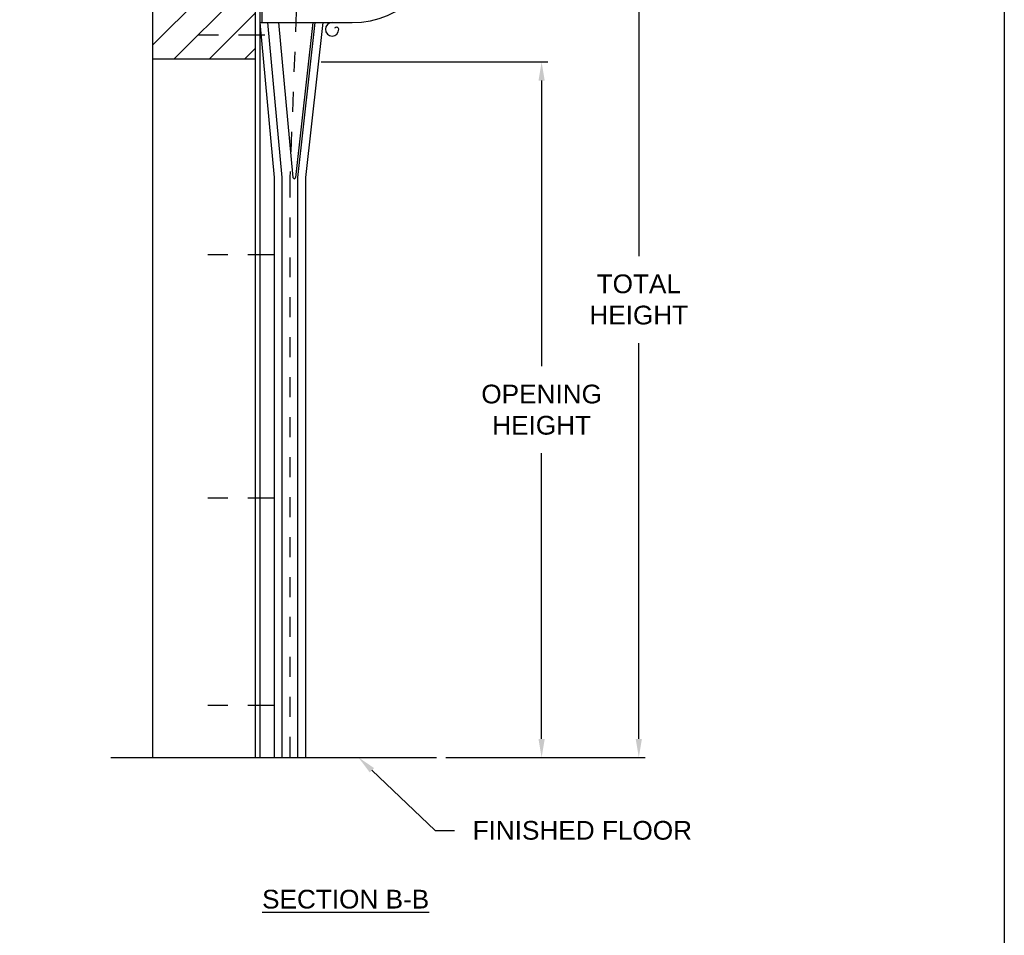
# Model space of a CAD drawing. Header units: inches. Extents: x 169.6 to 213.7, y 214.8 to 267.4.
# Tile 9 of 43: x 184.1 to 189.1, y 219.3 to 223.9. Entities that reach past the tile are written whole.
import ezdxf
from ezdxf import colors
from ezdxf.entities.mleader import LeaderData, LeaderLine
from ezdxf.math import Vec2, Vec3

# ---------------------------------------------------------------- set-up
doc = ezdxf.new("R2010")
doc.units = ezdxf.units.IN
doc.header["$LTSCALE"] = 0.25
doc.header["$MEASUREMENT"] = 0
doc.linetypes.add('CENTER2', pattern=[1.125, 0.75, -0.125, 0.125, -0.125])
doc.linetypes.add('HIDDEN', pattern=[0.375, 0.25, -0.125])
doc.layers.add('ANNOTATIONS', color=1, linetype='Continuous')
doc.layers.add('RMZ LH F.O.H.', color=7, linetype='Continuous')
doc.styles.add('ARIAL', font='arial.ttf', dxfattribs={"height": 0.09375})
doc.dimstyles.new('STANDARD$0', dxfattribs={"dimtxt": 0.09375, "dimasz": 0.09375, "dimexe": 0.03125, "dimexo": 0.046875, "dimgap": 0.09, "dimtad": 0, "dimtih": 1, "dimtoh": 1, "dimdec": 4, "dimzin": 0, "dimdsep": 46, "dimtxsty": 'ARIAL', "dimcen": 0.09, "dimadec": 0, "dimazin": 0, "dimtfac": 1, "dimtdec": 4, "dimtofl": 0, "dimtmove": 0, "dimatfit": 1, "dimfxl": 1, "dimtolj": 1, "dimtzin": 0, "dimarcsym": 0})

# ---------------------------------------------------------------- blocks, each defined once
blk = doc.blocks.new('*D51')
at = {"layer": 'ANNOTATIONS', "color": 0, "lineweight": -2, "transparency": 16777216}
for p, q in [((185.6378, 223.6609), (186.7731, 223.6609)), ((186.7419, 223.5672), (186.7419, 222.1375)), ((186.7419, 220.2729), (186.7419, 221.7026)), ((186.2628, 220.1792), (186.7731, 220.1792))]:
    blk.add_line(p, q, dxfattribs=at)
at = {"layer": 'ANNOTATIONS', "color": 0, "transparency": 16777216}
for points in [[(186.7263, 223.5672), (186.7575, 223.5672), (186.7419, 223.6609)], [(186.7263, 220.2729), (186.7575, 220.2729), (186.7419, 220.1792)]]:
    blk.add_solid(points, dxfattribs=at)
at = {"layer": 'defpoints', "color": 0, "transparency": 16777216}
for p in [(185.5909, 223.6609), (186.2159, 220.1792), (186.7419, 220.1792)]:
    blk.add_point(p, dxfattribs=at)
at = {"layer": 'ANNOTATIONS', "color": 0, "transparency": 16777216, "insert": (186.7419, 221.92), "char_height": 0.09375, "attachment_point": 5, "style": 'ARIAL'}
blk.add_mtext('\\A1;OPENING\\PHEIGHT', dxfattribs=at)
blk = doc.blocks.new('*D52')
at = {"layer": 'ANNOTATIONS', "color": 0, "lineweight": -2, "transparency": 16777216}
for p, q in [((185.8409, 224.7641), (187.2597, 224.7641)), ((187.2285, 224.6704), (187.2285, 222.6891)), ((187.2285, 220.2729), (187.2285, 222.2542)), ((186.2628, 220.1792), (187.2597, 220.1792))]:
    blk.add_line(p, q, dxfattribs=at)
at = {"layer": 'ANNOTATIONS', "color": 0, "transparency": 16777216}
for points in [[(187.2129, 224.6704), (187.2441, 224.6704), (187.2285, 224.7641)], [(187.2129, 220.2729), (187.2441, 220.2729), (187.2285, 220.1792)]]:
    blk.add_solid(points, dxfattribs=at)
at = {"layer": 'defpoints', "color": 0, "transparency": 16777216}
for p in [(185.794, 224.7641), (186.2159, 220.1792), (187.2285, 220.1792)]:
    blk.add_point(p, dxfattribs=at)
at = {"layer": 'ANNOTATIONS', "color": 0, "transparency": 16777216, "insert": (187.2285, 222.4716), "char_height": 0.09375, "attachment_point": 5, "style": 'ARIAL'}
blk.add_mtext('\\A1;TOTAL \\PHEIGHT', dxfattribs=at)

msp = doc.modelspace()

# ---------------------------------------------------------------- hatches: boundary and pattern name
at = {"layer": 'RMZ LH F.O.H.', "linetype": 'Continuous'}
h = msp.add_hatch(dxfattribs=at)
h.set_pattern_fill('ANSI31', color=256, style=0)
h.set_pattern_definition([(45, (-18.84794, -38.94108), (-0.088388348, 0.088388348), [])])
h.paths.add_polyline_path([(185.30965, 224.94294), (185.30965, 225.67753), (185.07316, 225.67753), (185.07316, 225.74219), (185.03474, 225.60883), (185.03474, 225.67753), (184.79403, 225.67753), (184.79403, 225.12723)])
h.paths.add_polyline_path([(184.79403, 225.12723), (184.79403, 223.67581), (185.30965, 223.67581), (185.30965, 224.92918), (185.30965, 224.94294)])

# ---------------------------------------------------------------- linework, layer by layer
at = {"layer": 'defpoints'}
msp.add_lwpolyline([(189.05875, 214.75854), (169.58887, 214.75854), (169.58887, 227.49365), (189.05875, 227.49365)], close=True, dxfattribs=at)
at = {"layer": 'RMZ LH F.O.H.', "linetype": 'Continuous'}
for p, q in [((184.79403, 225.67753), (184.79403, 220.17918)), ((185.30965, 220.17918), (185.30965, 225.67753)), ((185.33032, 224.76412), (185.33032, 220.17918)), ((185.33032, 223.85787), (185.4034, 223.08292)), ((185.33032, 223.85787), (185.42376, 223.85787)), ((185.44352, 223.08292), (185.37044, 223.85787)), ((185.42376, 223.85787), (185.49685, 223.08292)), ((185.59564, 223.85787), (185.50945, 223.08292)), ((185.60572, 223.85787), (185.51953, 223.08292)), ((185.64584, 223.85787), (185.55965, 223.08292)), ((185.60572, 223.85787), (185.64584, 223.85787)), ((184.79403, 223.67581), (185.30965, 223.67581)), ((185.4034, 223.08292), (185.4034, 220.17918)), ((185.44352, 220.17918), (185.44352, 223.08292)), ((185.51953, 223.08292), (185.51953, 220.17918)), ((185.55965, 223.08292), (185.55965, 220.17918)), ((184.58467, 220.17918), (186.2159, 220.17918))]:
    msp.add_line(p, q, dxfattribs=at)
at = {"layer": 'RMZ LH F.O.H.'}
for p, q in [((185.3409, 224.76412), (185.3409, 223.85787)), ((185.3409, 223.85787), (185.79403, 223.85787))]:
    msp.add_line(p, q, dxfattribs=at)
at = {"layer": 'RMZ LH F.O.H.', "linetype": 'HIDDEN'}
for p, q in [((185.5284, 224.311), (185.48153, 223.08292)), ((185.48153, 223.08292), (185.48153, 220.17918))]:
    msp.add_line(p, q, dxfattribs=at)
at = {"layer": 'RMZ LH F.O.H.', "linetype": 'CENTER2', "ltscale": 0.7}
for p, q in [((185.35523, 223.79444), (184.94898, 223.79444)), ((185.40211, 222.69554), (184.99586, 222.69554)), ((185.40211, 221.47679), (184.99586, 221.47679)), ((185.40211, 220.43924), (184.99586, 220.43924))]:
    msp.add_line(p, q, dxfattribs=at)
at = {"layer": 'RMZ LH F.O.H.'}
msp.add_arc((185.79403, 224.311), 0.45312, 270, 90, dxfattribs=at)
at = {"layer": 'RMZ LH F.O.H.', "linetype": 'Continuous'}
for centre, radius, start, end in [((185.69285, 223.8242), 0.03367, 90, 0), ((185.71438, 223.82187), 0.01236, 10.89111, 141.018), ((185.50315, 223.08292), 0.0063, 180, 0)]:
    msp.add_arc(centre, radius, start, end, dxfattribs=at)

# ---------------------------------------------------------------- texts
at = {"layer": 'ANNOTATIONS', "insert": (185.76052, 219.51762), "char_height": 0.09375, "width": 1.3823677, "attachment_point": 2, "style": 'ARIAL'}
msp.add_mtext('{\\LSECTION B-B}', dxfattribs=at)

# ---------------------------------------------------------------- dimensions: what is measured, and where the dimension line sits
at = {"layer": 'ANNOTATIONS'}
for base, p1, text, picture, middle in [((187.22848, 220.17918), (185.79403, 224.76412), 'TOTAL \\PHEIGHT', '*D52', (187.22848, 222.47165)), ((186.74189, 220.17918), (185.5909, 223.66092), 'OPENING\\PHEIGHT', '*D51', (186.74189, 221.92005))]:
    dim = msp.add_linear_dim(base=base, p1=p1, p2=(186.2159, 220.17918), angle=90, text=text, dimstyle='STANDARD$0', dxfattribs=at)
    dim.commit()
    dim.dimension.update_dxf_attribs({"geometry": picture, "text_midpoint": middle})

# ---------------------------------------------------------------- leaders
ml = msp.add_multileader_mtext('Standard', dxfattribs=at)
ml.set_content('FINISHED FLOOR', color=256, style='ARIAL')
ml.set_leader_properties()
ml.build(insert=Vec2(0, 0))
ml.multileader.update_dxf_attribs({"dogleg_length": 0.36, "arrow_head_size": 0.09375})
ctx = ml.context
ctx.base_point, ctx.char_height, ctx.arrow_head_size, ctx.landing_gap_size, ctx.plane_origin = Vec3(186.30635, 219.81445), 0.09375, 0.09375, 0.09, Vec3(185.52132, 219.38122)
notes = []
notes.append((ctx, [(0, (1, 1, 0), (186.2084, 219.81445), (1, 0), 0.09796, [(0, [(185.82423, 220.18052)], 0, [])])]))
ctx.mtext.insert, ctx.mtext.flow_direction = Vec3(186.39635, 219.86213), 5
for ctx, leaders in notes:
    for number, flags, end, landing, length, lines in leaders:
        leader = LeaderData()
        leader.index, (leader.has_last_leader_line, leader.has_dogleg_vector, leader.attachment_direction) = number, flags
        leader.last_leader_point, leader.dogleg_vector, leader.dogleg_length = Vec3(end), Vec3(landing), length
        for number, points, colour, breaks in lines:
            line = LeaderLine()
            line.index, line.vertices, line.color, line.breaks = number, Vec3.list(points), colors.encode_raw_color(colour), breaks
            leader.lines.append(line)
        ctx.leaders.append(leader)

doc.saveas('drawing.dxf')
